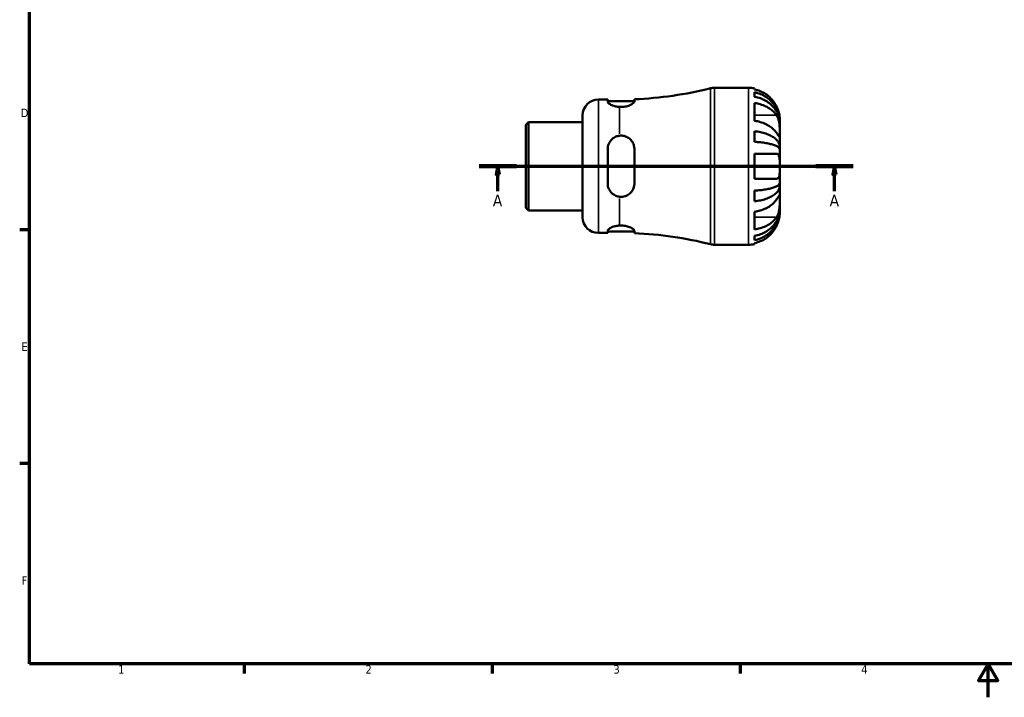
# Model space of a CAD drawing. Header units: millimetres. Extents: x -57 to 661, y 0 to 420.
# Tile 1 of 3: x 7 to 302, y 0 to 203. Entities that reach past the tile are written whole.
import ezdxf

# ---------------------------------------------------------------- set-up
doc = ezdxf.new("R2010")
doc.units = ezdxf.units.MM
doc.linetypes.add('CHAIN', pattern=[0.7087, 0.4724, -0.0591, 0.1181, -0.0591])
for name, color, linetype, lineweight in [('Border (ISO)', 7, 'Continuous', 70), ('Section Line (ISO)', 7, 'CHAIN', 70), ('Visible (ISO)', 7, 'Continuous', 50), ('Visible Narrow (ISO)', 7, 'Continuous', 35)]:
    doc.layers.add(name, color=color, linetype=linetype, lineweight=lineweight)
doc.styles.add('Label Text (ISO)', font='tahoma.ttf')
doc.styles.add('Note Text (ISO)', font='tahoma.ttf')

# ---------------------------------------------------------------- blocks, each defined once
blk = doc.blocks.new('Borders Default Border')
at = {"layer": 'Border (ISO)'}
for p, q in [((10, 140), (7.1, 140)), ((10, 70), (7.1, 70)), ((74.25, 10), (74.25, 7.1)), ((148.5, 10), (148.5, 7.1)), ((222.75, 10), (222.75, 7.1))]:
    blk.add_line(p, q, dxfattribs=at)
at = {"layer": 'Border (ISO)', "flags": 128}
for points in [[(10, 10), (10, 410), (584, 410), (584, 10), (10, 10)], [(297, 0), (297, 10), (294.11, 5), (299.89, 5), (297, 10)]]:
    blk.add_lwpolyline(points, dxfattribs=at)
at = {"layer": 'Border (ISO)', "color": 232, "true_color": 0xca0064, "char_height": 2.5, "attachment_point": 7, "style": 'Note Text (ISO)'}
for s, insert in [('D', (7.43, 173.75)), ('E', (7.64, 103.75)), ('F', (7.7, 33.75)), ('1', (36.56, 7.1)), ('2', (110.62, 7.1)), ('3', (184.85, 7.05)), ('4', (259, 7.1))]:
    blk.add_mtext(s, dxfattribs=dict(at, insert=insert))
blk = doc.blocks.new('2dTransSection0')
at = {"layer": 'Section Line (ISO)', "linetype": 'CHAIN'}
blk.add_line((144.63, 159.03), (256.63, 159.03), dxfattribs=at)
at = {"layer": 'Section Line (ISO)', "linetype": 'Continuous', "lineweight": 140}
for p, q in [((144.63, 159.03), (155.83, 159.03)), ((245.43, 159.03), (256.63, 159.03))]:
    blk.add_line(p, q, dxfattribs=at)
at = {"layer": 'Section Line (ISO)', "linetype": 'Continuous'}
for p, q in [((150.23, 159.03), (149.73, 156.53)), ((149.73, 156.53), (150.73, 156.53)), ((150.23, 156.53), (150.23, 159.03)), ((150.73, 156.53), (150.23, 159.03)), ((150.23, 151.52), (150.23, 156.53)), ((251.03, 159.03), (250.53, 156.53)), ((250.53, 156.53), (251.53, 156.53)), ((251.03, 156.53), (251.03, 159.03)), ((251.53, 156.53), (251.03, 159.03)), ((251.03, 151.52), (251.03, 156.53))]:
    blk.add_line(p, q, dxfattribs=at)
at = {"layer": 'Section Line (ISO)', "linetype": 'Continuous', "flags": 128}
for points in [[(150.73, 156.53), (150.23, 159.03), (149.73, 156.53), (150.73, 156.53)], [(251.53, 156.53), (251.03, 159.03), (250.53, 156.53), (251.53, 156.53)]]:
    blk.add_lwpolyline(points, dxfattribs=at)
at = {"layer": 'Section Line (ISO)'}
for points in [[(150.73, 156.53), (150.23, 159.03), (149.73, 156.53), (150.73, 156.53)], [(251.53, 156.53), (251.03, 159.03), (250.53, 156.53), (251.53, 156.53)]]:
    blk.add_solid(points, dxfattribs=at)
at = {"layer": 'Section Line (ISO)', "char_height": 3.5, "attachment_point": 7, "style": 'Label Text (ISO)'}
for insert in [(148.74, 147.03), (249.54, 147.03)]:
    blk.add_mtext('A', dxfattribs=dict(at, insert=insert))

msp = doc.modelspace()

# ---------------------------------------------------------------- linework, layer by layer
at = {"layer": 'Visible (ISO)'}
for p, q in [((215.055, 182.529), (225.226, 182.529)), ((227.106, 182.339), (227.106, 182.033)), ((227.106, 181.166), (227.106, 179.844)), ((180.326, 179.004), (183.123, 179.004)), ((183.123, 179.004), (183.123, 178.323)), ((183.123, 178.564), (191.113, 178.564)), ((191.113, 178.416), (191.113, 179.094)), ((227.106, 177.954), (227.106, 172.637)), ((175.626, 143.754), (175.626, 174.304)), ((158.626, 171.456), (159.42, 172.249)), ((158.626, 146.601), (158.626, 171.456)), ((159.42, 172.249), (175.626, 172.249)), ((159.42, 172.249), (159.42, 145.808)), ((234.626, 172.217), (234.618, 172.217)), ((234.626, 172.217), (234.626, 173.129)), ((234.626, 171.88), (234.626, 172.217)), ((234.626, 168.999), (234.626, 171.88)), ((227.106, 169.519), (227.106, 166.329)), ((234.626, 164.828), (234.626, 168.999)), ((183.123, 164.199), (183.123, 153.859)), ((191.113, 153.859), (191.113, 164.199)), ((227.106, 162.789), (227.106, 155.269)), ((234.626, 164.828), (234.053, 164.828)), ((234.626, 164.015), (234.626, 164.828)), ((234.626, 159.029), (234.626, 164.015)), ((234.626, 154.042), (234.626, 159.029)), ((234.626, 153.229), (234.626, 154.042)), ((227.106, 151.728), (227.106, 148.538)), ((234.626, 153.229), (234.053, 153.229)), ((234.626, 149.058), (234.626, 153.229)), ((234.626, 146.177), (234.626, 149.058)), ((158.626, 146.601), (159.42, 145.808)), ((159.42, 145.808), (175.626, 145.808)), ((227.106, 145.42), (227.106, 140.103)), ((234.626, 145.84), (234.618, 145.84)), ((234.626, 145.84), (234.626, 146.177)), ((234.626, 144.929), (234.626, 145.84)), ((180.326, 139.054), (183.123, 139.054)), ((183.123, 139.734), (183.123, 139.054)), ((183.123, 139.494), (191.113, 139.494)), ((191.113, 138.963), (191.113, 139.641)), ((227.106, 138.213), (227.106, 136.891)), ((227.106, 136.024), (227.106, 135.718)), ((215.055, 135.529), (225.226, 135.529))]:
    msp.add_line(p, q, dxfattribs=at)
for centre, radius, start, end in [((186.626, 290.704), 111.701, 272.30192, 284.13648), ((215.055, 177.829), 4.7, 90, 104.13648), ((225.226, 173.129), 9.4, 78.46304, 90), ((180.326, 174.304), 4.7, 90, 180), ((180.326, 143.754), 4.7, 180, 270), ((186.626, 27.353), 111.701, 75.86352, 87.69808), ((215.055, 140.229), 4.7, 255.86352, 270), ((225.226, 144.929), 9.4, 270, 281.53696)]:
    msp.add_arc(centre, radius, start, end, dxfattribs=at)
for points, knots in [([(233.66, 176.889), (233.478, 177.267), (233.263, 177.648), (232.669, 178.546), (232.259, 179.043), (231.436, 179.873), (230.949, 180.283), (229.899, 180.99), (229.336, 181.287), (228.285, 181.725), (227.703, 181.91), (227.106, 182.033)], [4.77137513, 4.77137513, 4.77137513, 4.77137513, 4.89137673, 4.89137673, 5.06774097, 5.06774097, 5.24185947, 5.24185947, 5.41597797, 5.41597797, 5.58357864, 5.58357864, 5.58357864, 5.58357864]), ([(227.106, 181.166), (227.709, 181.046), (228.298, 180.867), (229.356, 180.442), (229.919, 180.156), (230.971, 179.475), (231.459, 179.08), (232.279, 178.284), (232.687, 177.81), (233.391, 176.789), (233.686, 176.242), (234.131, 175.2), (234.322, 174.608), (234.569, 173.4), (234.626, 172.782), (234.626, 172.217)], [0.1783332, 0.1783332, 0.1783332, 0.1783332, 0.3476903, 0.3476903, 0.5217225, 0.5217225, 0.6957547, 0.6957547, 0.8701492, 0.8701492, 1.0445437, 1.0445437, 1.2196413, 1.2196413, 1.3947389, 1.3947389, 1.3947389, 1.3947389]), ([(234.626, 171.88), (234.626, 172.383), (234.569, 172.933), (234.322, 174.008), (234.131, 174.535), (233.686, 175.463), (233.391, 175.949), (232.687, 176.858), (232.279, 177.28), (231.459, 177.988), (230.971, 178.34), (229.919, 178.946), (229.356, 179.2), (228.298, 179.578), (227.709, 179.738), (227.106, 179.844)], [4.1995134, 4.1995134, 4.1995134, 4.1995134, 4.3746111, 4.3746111, 4.5497087, 4.5497087, 4.7241032, 4.7241032, 4.8984976, 4.8984976, 5.0725298, 5.0725298, 5.246562, 5.246562, 5.4159191, 5.4159191, 5.4159191, 5.4159191]), ([(186.626, 176.792), (186.277, 176.815), (185.926, 176.862), (185.112, 177.028), (184.674, 177.171), (183.963, 177.475), (183.649, 177.659), (183.228, 178.015), (183.123, 178.185), (183.123, 178.323)], [0.04851633, 0.04851633, 0.04851633, 0.04851633, 0.15124093, 0.15124093, 0.30248186, 0.30248186, 0.4626713, 0.4626713, 0.62286074, 0.62286074, 0.62286074, 0.62286074]), ([(191.113, 178.416), (191.113, 178.402), (191.112, 178.388), (191.098, 178.288), (191.049, 178.193), (190.857, 177.958), (190.686, 177.814), (190.166, 177.481), (189.778, 177.293), (188.918, 177.004), (188.469, 176.897), (187.542, 176.779), (187.082, 176.763), (186.626, 176.792)], [-0.70160684, -0.70160684, -0.70160684, -0.70160684, -0.68565205, -0.68565205, -0.58867104, -0.58867104, -0.45896763, -0.45896763, -0.28708004, -0.28708004, -0.13813731, -0.13813731, 0, 0, 0, 0]), ([(227.106, 177.954), (227.703, 177.867), (228.285, 177.736), (229.336, 177.426), (229.899, 177.216), (230.949, 176.716), (231.436, 176.426), (232.259, 175.84), (232.669, 175.488), (233.263, 174.853), (233.478, 174.584), (233.66, 174.316)], [0.17834588, 0.17834588, 0.17834588, 0.17834588, 0.34594654, 0.34594654, 0.52006504, 0.52006504, 0.69418354, 0.69418354, 0.87054778, 0.87054778, 0.99054939, 0.99054939, 0.99054939, 0.99054939]), ([(234.626, 173.129), (234.626, 173.129), (234.627, 173.157), (234.625, 173.276), (234.623, 173.371), (234.603, 173.706), (234.575, 173.996), (234.467, 174.589), (234.408, 174.852), (234.279, 175.314), (234.22, 175.502), (234.092, 175.874), (234.024, 176.055), (233.86, 176.456), (233.764, 176.673), (233.66, 176.889)], [0, 0, 0, 0, 0.08038052, 0.08038052, 0.16803176, 0.16803176, 0.31289764, 0.31289764, 0.41011164, 0.41011164, 0.47341261, 0.47341261, 0.53256755, 0.53256755, 0.6032639, 0.6032639, 0.6032639, 0.6032639]), ([(233.66, 174.316), (233.743, 174.195), (233.821, 174.064), (233.996, 173.731), (234.087, 173.522), (234.245, 173.081), (234.312, 172.851), (234.444, 172.287), (234.499, 171.949), (234.59, 171.134), (234.611, 170.664), (234.629, 169.766), (234.626, 169.35), (234.626, 168.999)], [-0.60650734, -0.60650734, -0.60650734, -0.60650734, -0.5494293, -0.5494293, -0.47126615, -0.47126615, -0.395133, -0.395133, -0.2918162, -0.2918162, -0.14889211, -0.14889211, 0, 0, 0, 0]), ([(233.66, 168.999), (233.478, 169.266), (233.263, 169.535), (232.669, 170.171), (232.259, 170.522), (231.436, 171.109), (230.949, 171.399), (229.899, 171.899), (229.336, 172.109), (228.285, 172.419), (227.703, 172.549), (227.106, 172.637)], [4.77137513, 4.77137513, 4.77137513, 4.77137513, 4.89137673, 4.89137673, 5.06774097, 5.06774097, 5.24185947, 5.24185947, 5.41597797, 5.41597797, 5.58357864, 5.58357864, 5.58357864, 5.58357864]), ([(183.123, 164.199), (183.123, 164.714), (183.228, 165.258), (183.649, 166.251), (183.963, 166.702), (184.674, 167.395), (185.112, 167.693), (185.926, 168.028), (186.277, 168.12), (186.626, 168.163)], [0.60728412, 0.60728412, 0.60728412, 0.60728412, 0.76747356, 0.76747356, 0.927663, 0.927663, 1.07890393, 1.07890393, 1.18162853, 1.18162853, 1.18162853, 1.18162853]), ([(186.626, 168.163), (186.862, 168.192), (187.101, 168.201), (187.578, 168.174), (187.814, 168.14), (188.532, 167.968), (188.983, 167.764), (189.84, 167.175), (190.223, 166.771), (190.727, 165.96), (190.89, 165.579), (191.067, 164.878), (191.108, 164.567), (191.113, 164.235), (191.113, 164.217), (191.113, 164.199)], [-0.78897893, -0.78897893, -0.78897893, -0.78897893, -0.71733657, -0.71733657, -0.64521669, -0.64521669, -0.4937078, -0.4937078, -0.32016986, -0.32016986, -0.18985533, -0.18985533, -0.09218738, -0.09218738, -0.08654025, -0.08654025, -0.08654025, -0.08654025]), ([(227.106, 169.519), (227.709, 169.457), (228.298, 169.363), (229.356, 169.14), (229.919, 168.99), (230.971, 168.633), (231.459, 168.426), (232.279, 168.009), (232.687, 167.76), (233.391, 167.225), (233.686, 166.938), (234.131, 166.392), (234.322, 166.082), (234.569, 165.448), (234.626, 165.124), (234.626, 164.828)], [0.1783332, 0.1783332, 0.1783332, 0.1783332, 0.3476903, 0.3476903, 0.5217225, 0.5217225, 0.6957547, 0.6957547, 0.8701492, 0.8701492, 1.0445437, 1.0445437, 1.2196413, 1.2196413, 1.3947389, 1.3947389, 1.3947389, 1.3947389]), ([(234.626, 168.999), (234.626, 168.825), (234.627, 168.669), (234.625, 168.387), (234.624, 168.264), (234.611, 168.018), (234.594, 167.93), (234.521, 167.882), (234.469, 167.913), (234.338, 168.052), (234.273, 168.133), (234.12, 168.337), (234.034, 168.458), (233.852, 168.718), (233.759, 168.853), (233.66, 168.999)], [0, 0, 0, 0, 0.07360885, 0.07360885, 0.1523632, 0.1523632, 0.27278478, 0.27278478, 0.3835529, 0.3835529, 0.46144299, 0.46144299, 0.53821456, 0.53821456, 0.60692619, 0.60692619, 0.60692619, 0.60692619]), ([(234.626, 164.015), (234.626, 164.161), (234.569, 164.321), (234.322, 164.634), (234.131, 164.787), (233.686, 165.056), (233.391, 165.198), (232.687, 165.462), (232.279, 165.584), (231.459, 165.79), (230.971, 165.892), (229.919, 166.068), (229.356, 166.142), (228.298, 166.252), (227.709, 166.299), (227.106, 166.329)], [4.1995134, 4.1995134, 4.1995134, 4.1995134, 4.3746111, 4.3746111, 4.5497087, 4.5497087, 4.7241032, 4.7241032, 4.8984976, 4.8984976, 5.0725298, 5.0725298, 5.246562, 5.246562, 5.4159191, 5.4159191, 5.4159191, 5.4159191]), ([(227.106, 162.789), (227.703, 162.789), (228.285, 162.789), (229.336, 162.789), (229.899, 162.789), (230.949, 162.789), (231.436, 162.789), (232.259, 162.789), (232.669, 162.789), (233.263, 162.789), (233.478, 162.789), (233.66, 162.789)], [0.17834588, 0.17834588, 0.17834588, 0.17834588, 0.34594654, 0.34594654, 0.52006504, 0.52006504, 0.69418354, 0.69418354, 0.87054778, 0.87054778, 0.99054939, 0.99054939, 0.99054939, 0.99054939]), ([(233.66, 162.789), (233.738, 162.789), (233.813, 162.778), (233.987, 162.724), (234.081, 162.667), (234.243, 162.504), (234.311, 162.401), (234.444, 162.105), (234.499, 161.897), (234.59, 161.313), (234.611, 160.913), (234.629, 160.016), (234.626, 159.525), (234.626, 159.029)], [-0.60621589, -0.60621589, -0.60621589, -0.60621589, -0.55227801, -0.55227801, -0.47200698, -0.47200698, -0.39488132, -0.39488132, -0.29193172, -0.29193172, -0.14888631, -0.14888631, 0, 0, 0, 0]), ([(234.626, 159.029), (234.626, 158.574), (234.628, 158.123), (234.616, 157.318), (234.603, 156.965), (234.537, 156.352), (234.487, 156.095), (234.357, 155.743), (234.293, 155.624), (234.141, 155.44), (234.056, 155.373), (233.868, 155.288), (233.768, 155.269), (233.66, 155.269)], [-2.59717522, -2.59717522, -2.59717522, -2.59717522, -2.46073603, -2.46073603, -2.33868849, -2.33868849, -2.22225231, -2.22225231, -2.14194586, -2.14194586, -2.06419522, -2.06419522, -1.98941846, -1.98941846, -1.98941846, -1.98941846]), ([(186.626, 149.894), (186.277, 149.937), (185.926, 150.029), (185.112, 150.364), (184.674, 150.662), (183.963, 151.355), (183.649, 151.806), (183.228, 152.799), (183.123, 153.343), (183.123, 153.859)], [0.04851633, 0.04851633, 0.04851633, 0.04851633, 0.15124093, 0.15124093, 0.30248186, 0.30248186, 0.4626713, 0.4626713, 0.62286074, 0.62286074, 0.62286074, 0.62286074]), ([(191.113, 153.859), (191.113, 153.807), (191.112, 153.756), (191.098, 153.392), (191.049, 153.085), (190.857, 152.391), (190.686, 152.015), (190.166, 151.22), (189.778, 150.827), (188.918, 150.26), (188.469, 150.067), (187.542, 149.86), (187.082, 149.837), (186.626, 149.894)], [-0.70162072, -0.70162072, -0.70162072, -0.70162072, -0.68565906, -0.68565906, -0.58867385, -0.58867385, -0.45896417, -0.45896417, -0.28707768, -0.28707768, -0.13813733, -0.13813733, -0.0000138, -0.0000138, -0.0000138, -0.0000138]), ([(233.66, 155.269), (233.478, 155.269), (233.263, 155.269), (232.669, 155.269), (232.259, 155.269), (231.436, 155.269), (230.949, 155.269), (229.899, 155.269), (229.336, 155.269), (228.285, 155.269), (227.703, 155.269), (227.106, 155.269)], [4.77137513, 4.77137513, 4.77137513, 4.77137513, 4.89137673, 4.89137673, 5.06774097, 5.06774097, 5.24185947, 5.24185947, 5.41597797, 5.41597797, 5.58357864, 5.58357864, 5.58357864, 5.58357864]), ([(227.106, 151.728), (227.709, 151.758), (228.298, 151.805), (229.356, 151.915), (229.919, 151.989), (230.971, 152.165), (231.459, 152.267), (232.279, 152.473), (232.687, 152.595), (233.391, 152.859), (233.686, 153.001), (234.131, 153.27), (234.322, 153.423), (234.569, 153.736), (234.626, 153.896), (234.626, 154.042)], [0.1783332, 0.1783332, 0.1783332, 0.1783332, 0.3476903, 0.3476903, 0.5217225, 0.5217225, 0.6957547, 0.6957547, 0.8701492, 0.8701492, 1.0445437, 1.0445437, 1.2196413, 1.2196413, 1.3947389, 1.3947389, 1.3947389, 1.3947389]), ([(234.626, 153.229), (234.626, 152.933), (234.569, 152.609), (234.322, 151.975), (234.131, 151.665), (233.686, 151.119), (233.391, 150.832), (232.687, 150.297), (232.279, 150.048), (231.459, 149.631), (230.971, 149.424), (229.919, 149.067), (229.356, 148.917), (228.298, 148.695), (227.709, 148.6), (227.106, 148.538)], [4.1995134, 4.1995134, 4.1995134, 4.1995134, 4.3746111, 4.3746111, 4.5497087, 4.5497087, 4.7241032, 4.7241032, 4.8984976, 4.8984976, 5.0725298, 5.0725298, 5.246562, 5.246562, 5.4159191, 5.4159191, 5.4159191, 5.4159191]), ([(227.106, 145.42), (227.703, 145.508), (228.285, 145.638), (229.336, 145.948), (229.899, 146.158), (230.949, 146.658), (231.436, 146.948), (232.259, 147.535), (232.669, 147.886), (233.263, 148.522), (233.478, 148.791), (233.66, 149.058)], [0.17834588, 0.17834588, 0.17834588, 0.17834588, 0.34594654, 0.34594654, 0.52006504, 0.52006504, 0.69418354, 0.69418354, 0.87054778, 0.87054778, 0.99054939, 0.99054939, 0.99054939, 0.99054939]), ([(233.66, 149.058), (233.743, 149.18), (233.821, 149.294), (233.996, 149.545), (234.087, 149.674), (234.245, 149.888), (234.312, 149.974), (234.444, 150.122), (234.499, 150.164), (234.59, 150.153), (234.611, 150.057), (234.629, 149.687), (234.626, 149.409), (234.626, 149.058)], [-0.60650734, -0.60650734, -0.60650734, -0.60650734, -0.5494293, -0.5494293, -0.47126615, -0.47126615, -0.395133, -0.395133, -0.2918162, -0.2918162, -0.14889211, -0.14889211, 0, 0, 0, 0]), ([(234.626, 149.058), (234.626, 148.885), (234.627, 148.695), (234.625, 148.273), (234.624, 148.04), (234.611, 147.424), (234.594, 147.032), (234.521, 146.267), (234.469, 145.903), (234.338, 145.304), (234.273, 145.067), (234.12, 144.619), (234.034, 144.411), (233.852, 144.046), (233.759, 143.886), (233.66, 143.741)], [0, 0, 0, 0, 0.07360885, 0.07360885, 0.1523632, 0.1523632, 0.27278478, 0.27278478, 0.3835529, 0.3835529, 0.46144299, 0.46144299, 0.53821456, 0.53821456, 0.60692619, 0.60692619, 0.60692619, 0.60692619]), ([(227.106, 138.213), (227.709, 138.319), (228.298, 138.479), (229.356, 138.857), (229.919, 139.111), (230.971, 139.717), (231.459, 140.069), (232.279, 140.777), (232.687, 141.199), (233.391, 142.108), (233.686, 142.594), (234.131, 143.522), (234.322, 144.049), (234.569, 145.124), (234.626, 145.674), (234.626, 146.177)], [0.1783332, 0.1783332, 0.1783332, 0.1783332, 0.3476903, 0.3476903, 0.5217225, 0.5217225, 0.6957547, 0.6957547, 0.8701492, 0.8701492, 1.0445437, 1.0445437, 1.2196413, 1.2196413, 1.3947389, 1.3947389, 1.3947389, 1.3947389]), ([(234.626, 145.84), (234.626, 145.275), (234.569, 144.658), (234.322, 143.449), (234.131, 142.857), (233.686, 141.815), (233.391, 141.268), (232.687, 140.247), (232.279, 139.773), (231.459, 138.977), (230.971, 138.582), (229.919, 137.901), (229.356, 137.615), (228.298, 137.19), (227.709, 137.011), (227.106, 136.891)], [4.1995134, 4.1995134, 4.1995134, 4.1995134, 4.3746111, 4.3746111, 4.5497087, 4.5497087, 4.7241032, 4.7241032, 4.8984976, 4.8984976, 5.0725298, 5.0725298, 5.246562, 5.246562, 5.4159191, 5.4159191, 5.4159191, 5.4159191]), ([(233.66, 141.169), (233.738, 141.331), (233.813, 141.495), (233.987, 141.905), (234.081, 142.15), (234.243, 142.624), (234.311, 142.85), (234.444, 143.356), (234.499, 143.623), (234.59, 144.192), (234.611, 144.457), (234.629, 144.83), (234.626, 144.929), (234.626, 144.929)], [-0.60621589, -0.60621589, -0.60621589, -0.60621589, -0.55227801, -0.55227801, -0.47200698, -0.47200698, -0.39488132, -0.39488132, -0.29193172, -0.29193172, -0.14888631, -0.14888631, 0, 0, 0, 0]), ([(233.66, 143.741), (233.478, 143.473), (233.263, 143.204), (232.669, 142.569), (232.259, 142.217), (231.436, 141.631), (230.949, 141.341), (229.899, 140.841), (229.336, 140.631), (228.285, 140.321), (227.703, 140.19), (227.106, 140.103)], [4.77137513, 4.77137513, 4.77137513, 4.77137513, 4.89137673, 4.89137673, 5.06774097, 5.06774097, 5.24185947, 5.24185947, 5.41597797, 5.41597797, 5.58357864, 5.58357864, 5.58357864, 5.58357864]), ([(183.123, 139.734), (183.123, 139.872), (183.228, 140.042), (183.649, 140.398), (183.963, 140.582), (184.674, 140.886), (185.112, 141.029), (185.926, 141.195), (186.277, 141.242), (186.626, 141.265)], [0.60728412, 0.60728412, 0.60728412, 0.60728412, 0.76747356, 0.76747356, 0.927663, 0.927663, 1.07890393, 1.07890393, 1.18162853, 1.18162853, 1.18162853, 1.18162853]), ([(186.626, 141.265), (186.862, 141.28), (187.101, 141.283), (187.578, 141.266), (187.814, 141.245), (188.532, 141.148), (188.983, 141.036), (189.84, 140.737), (190.223, 140.546), (190.727, 140.211), (190.89, 140.067), (191.067, 139.834), (191.108, 139.74), (191.113, 139.651), (191.113, 139.646), (191.113, 139.641)], [-0.78897893, -0.78897893, -0.78897893, -0.78897893, -0.71733657, -0.71733657, -0.64521669, -0.64521669, -0.4937078, -0.4937078, -0.32016986, -0.32016986, -0.18985533, -0.18985533, -0.09218738, -0.09218738, -0.08654025, -0.08654025, -0.08654025, -0.08654025]), ([(227.106, 136.024), (227.703, 136.147), (228.285, 136.332), (229.336, 136.77), (229.899, 137.067), (230.949, 137.774), (231.436, 138.184), (232.259, 139.014), (232.669, 139.511), (233.263, 140.409), (233.478, 140.79), (233.66, 141.169)], [0.17834588, 0.17834588, 0.17834588, 0.17834588, 0.34594654, 0.34594654, 0.52006504, 0.52006504, 0.69418354, 0.69418354, 0.87054778, 0.87054778, 0.99054939, 0.99054939, 0.99054939, 0.99054939])]:
    msp.add_open_spline(points, degree=3, knots=knots, dxfattribs=at)
at = {"layer": 'Visible Narrow (ISO)'}
for p, q in [((213.907, 135.958), (213.907, 182.099)), ((215.055, 182.239), (215.055, 135.818)), ((225.226, 135.818), (225.226, 182.239)), ((180.326, 178.758), (180.326, 139.299)), ((186.626, 168.71), (186.626, 176.5)), ((233.332, 174.316), (227.434, 174.316)), ((186.626, 141.557), (186.626, 149.347)), ((233.332, 143.741), (227.434, 143.741))]:
    msp.add_line(p, q, dxfattribs=at)

# ---------------------------------------------------------------- block references
msp.add_blockref('Borders Default Border', (0, 0))
at = {"layer": 'Section Line (ISO)'}
msp.add_blockref('2dTransSection0', (0, 0), dxfattribs=at)

doc.saveas('drawing.dxf')
